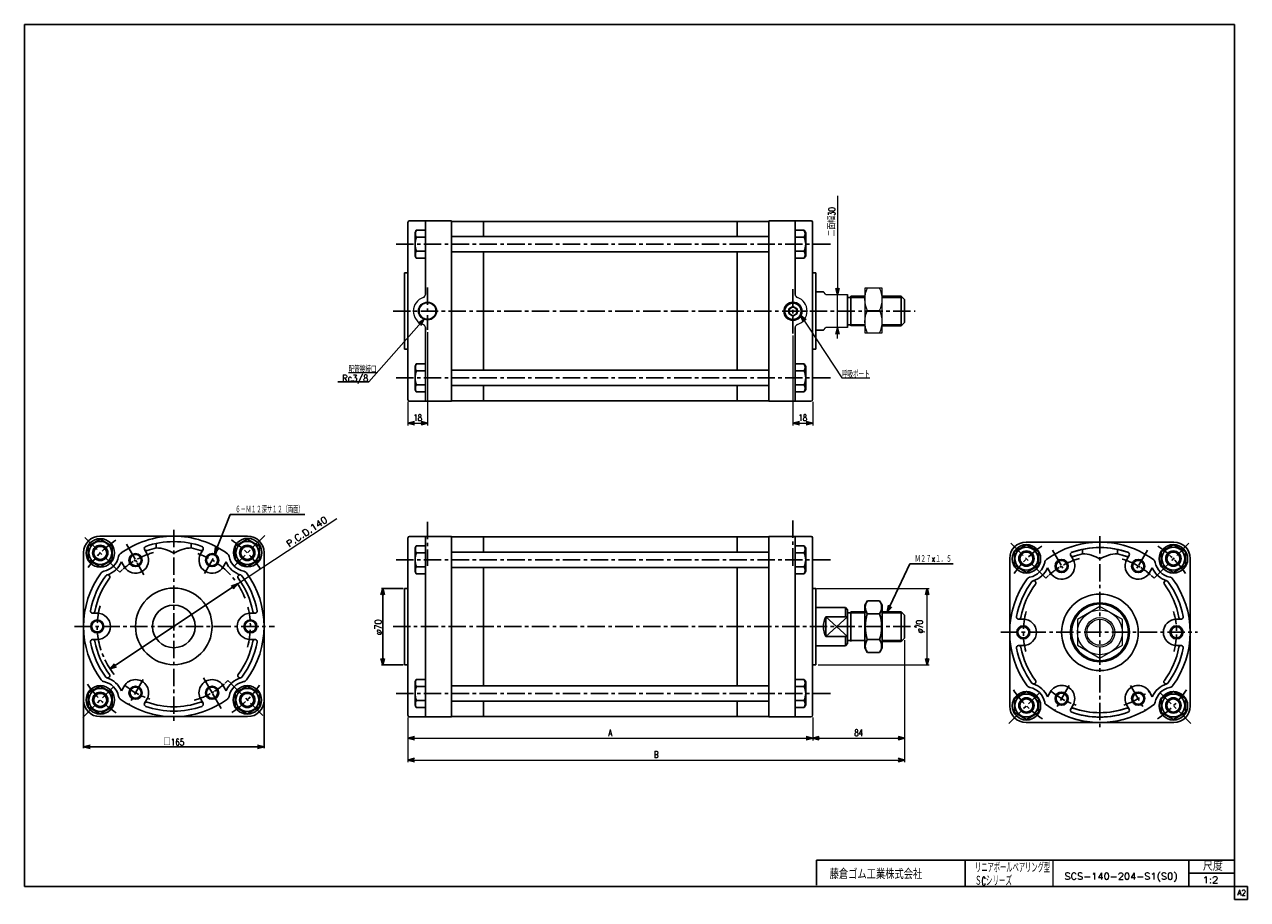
# Model space of a CAD drawing. Header units: millimetres. Extents: x -544 to 574, y -400 to 400.
import ezdxf
from ezdxf.enums import TextEntityAlignment as Align

# ---------------------------------------------------------------- set-up
doc = ezdxf.new("R2010")
doc.units = ezdxf.units.MM
doc.header["$LTSCALE"] = 0.5
doc.linetypes.add('CENTER', pattern=[50.8, 31.75, -6.35, 6.35, -6.35])
doc.layers.add('Layer0016', color=7, linetype='Continuous')
doc.layers.add('ZUWAKU', color=7, linetype='Continuous')
doc.styles.add('FdaStyle0', font='txt.shx', dxfattribs={"width": 0.75, "bigfont": 'bigfont'})
doc.dimstyles.new('DaDimRotatedStyle', dxfattribs={"dimtxt": 6, "dimasz": 6.000004, "dimexe": 2, "dimexo": 2, "dimgap": 2, "dimtad": 3, "dimdsep": 46, "dimtxsty": 'FdaStyle0', "dimblk1": 'OPEN30', "dimblk2": 'OPEN30', "dimsah": 1, "dimcen": 0.09, "dimclrd": 4, "dimclre": 4, "dimclrt": 4, "dimadec": 0, "dimazin": 2, "dimtfac": 1, "dimtdec": 4, "dimtmove": 0, "dimatfit": 0, "dimfxl": 1, "dimarcsym": 0})

# ---------------------------------------------------------------- blocks, each defined once
blk = doc.blocks.new('_OPEN30')
at = {"color": 0, "linetype": 'ByBlock', "lineweight": -2}
for p, q in [((-1, 0.267949), (0, 0)), ((0, 0), (-1, -0.267949)), ((0, 0), (-1, 0))]:
    blk.add_line(p, q, dxfattribs=at)
blk = doc.blocks.new('DC_GROUP_Φ140_1')
at = {"color": 4, "linetype": 'Continuous', "lineweight": 25}
for p, q in [((-340.3, -204.8), (-351.3, -211.1)), ((-351.3, -211.1), (-351.3, -223.8)), ((-329.3, -211.1), (-340.3, -204.8)), ((-329.3, -223.8), (-329.3, -211.1)), ((-351.3, -223.8), (-340.3, -230.2)), ((-340.3, -230.2), (-329.3, -223.8))]:
    blk.add_line(p, q, dxfattribs=at)
for radius in [10.5, 7, 5.95]:
    blk.add_circle((-340.3, -217.5), radius, dxfattribs=at)
blk = doc.blocks.new('DC_GROUP_Φ140_2')
at = {"color": 4, "linetype": 'Continuous', "lineweight": 25}
for p, q in [((-474.7, -204.8), (-485.7, -211.1)), ((-485.7, -211.1), (-485.7, -223.8)), ((-463.7, -211.1), (-474.7, -204.8)), ((-463.7, -223.8), (-463.7, -211.1)), ((-485.7, -223.8), (-474.7, -230.2)), ((-474.7, -230.2), (-463.7, -223.8))]:
    blk.add_line(p, q, dxfattribs=at)
for radius in [10.5, 7, 5.95]:
    blk.add_circle((-474.7, -217.5), radius, dxfattribs=at)
blk = doc.blocks.new('DC_GROUP_Φ140_3')
at = {"color": 4, "linetype": 'Continuous', "lineweight": 25}
for p, q in [((-474.7, -70.4), (-485.7, -76.8)), ((-485.7, -76.8), (-485.7, -89.5)), ((-463.7, -76.8), (-474.7, -70.4)), ((-463.7, -89.5), (-463.7, -76.8)), ((-485.7, -89.5), (-474.7, -95.8)), ((-474.7, -95.8), (-463.7, -89.5))]:
    blk.add_line(p, q, dxfattribs=at)
for radius in [10.5, 7, 5.95]:
    blk.add_circle((-474.7, -83.1), radius, dxfattribs=at)
blk = doc.blocks.new('DC_GROUP_Φ140_4')
at = {"color": 4, "linetype": 'Continuous', "lineweight": 25}
for p, q in [((-340.3, -70.4), (-351.3, -76.8)), ((-351.3, -76.8), (-351.3, -89.5)), ((-329.3, -76.8), (-340.3, -70.4)), ((-329.3, -89.5), (-329.3, -76.8)), ((-351.3, -89.5), (-340.3, -95.8)), ((-340.3, -95.8), (-329.3, -89.5))]:
    blk.add_line(p, q, dxfattribs=at)
for radius in [10.5, 7, 5.95]:
    blk.add_circle((-340.3, -83.1), radius, dxfattribs=at)
blk = doc.blocks.new('DC_GROUP_Φ140_5')
at = {"color": 4, "linetype": 'Continuous', "lineweight": 25}
for p, q in [((-185.8, -198.9), (-187, -201.1)), ((-187, -201.1), (-187, -222.1)), ((-177.5, -198.9), (-185.8, -198.9)), ((-177.5, -205.3), (-185.8, -205.3)), ((-185.8, -224.3), (-187, -222.1)), ((-177.5, -218), (-185.8, -218)), ((-177.5, -224.3), (-185.8, -224.3))]:
    blk.add_line(p, q, dxfattribs=at)
for centre, radius, start, end in [((-180.3, -202.1), 6.35, 150, 210), ((-170.5, -211.6), 16.5, 157.3631, 202.6369), ((-180.3, -221.2), 6.35, 150, 210)]:
    blk.add_arc(centre, radius, start, end, dxfattribs=at)
blk = doc.blocks.new('DC_GROUP_Φ140_6')
at = {"color": 4, "linetype": 'Continuous', "lineweight": 25}
for p, q in [((160.6, -198.9), (168.8, -198.9)), ((168.8, -198.9), (170.1, -201.1)), ((170.1, -201.1), (170.1, -222.1)), ((160.6, -205.3), (168.8, -205.3)), ((160.6, -218), (168.8, -218)), ((168.8, -224.3), (170.1, -222.1)), ((160.6, -224.3), (168.8, -224.3))]:
    blk.add_line(p, q, dxfattribs=at)
for centre, radius, start, end in [((163.3, -202.1), 6.35, 330, 30), ((153.6, -211.6), 16.5, 337.3631, 22.6369), ((163.3, -221.2), 6.35, 330, 30)]:
    blk.add_arc(centre, radius, start, end, dxfattribs=at)
blk = doc.blocks.new('DC_GROUP_Φ140_7')
at = {"color": 4, "linetype": 'Continuous', "lineweight": 25}
for p, q in [((226.5, -126.9), (224.1, -131)), ((224.1, -170), (224.1, -131)), ((224.1, -170), (224.1, -131)), ((226.5, -126.9), (237.6, -126.9)), ((237.6, -126.9), (240.1, -131)), ((240.1, -170), (240.1, -131)), ((226.5, -138.7), (237.6, -138.7)), ((226.5, -162.4), (237.6, -162.4)), ((226.5, -174.2), (224.1, -170)), ((226.5, -174.2), (237.6, -174.2)), ((237.6, -174.2), (240.1, -170))]:
    blk.add_line(p, q, dxfattribs=at)
for centre, radius, start, end in [((235.1, -132.8), 10.5, 145.6111, 214.3889), ((229, -132.8), 10.5, 325.6111, 34.3889), ((263.8, -150.5), 39.2, 162.4111, 197.5889), ((200.3, -150.5), 39.2, 342.4111, 17.5889), ((235.1, -168.3), 10.5, 145.6111, 214.3889), ((229, -168.3), 10.5, 325.6111, 34.3889)]:
    blk.add_arc(centre, radius, start, end, dxfattribs=at)
blk = doc.blocks.new('DC_GROUP_Φ140_8')
at = {"color": 4, "linetype": 'Continuous', "lineweight": 25}
for p, q in [((-185.8, -76.7), (-187, -78.9)), ((-177.5, -76.7), (-185.8, -76.7)), ((-187, -99.9), (-187, -78.9)), ((-177.5, -83.1), (-185.8, -83.1)), ((-185.8, -102.1), (-187, -99.9)), ((-177.5, -95.8), (-185.8, -95.8)), ((-177.5, -102.1), (-185.8, -102.1))]:
    blk.add_line(p, q, dxfattribs=at)
for centre, radius, start, end in [((-180.3, -79.9), 6.35, 150, 210), ((-170.5, -89.4), 16.5, 157.3631, 202.6369), ((-180.3, -99), 6.35, 150, 210)]:
    blk.add_arc(centre, radius, start, end, dxfattribs=at)
blk = doc.blocks.new('DC_GROUP_Φ140_9')
at = {"color": 4, "linetype": 'Continuous', "lineweight": 25}
for p, q in [((160.6, -76.7), (168.8, -76.7)), ((168.8, -76.7), (170.1, -78.9)), ((160.6, -83.1), (168.8, -83.1)), ((170.1, -99.9), (170.1, -78.9)), ((160.6, -95.8), (168.8, -95.8)), ((168.8, -102.1), (170.1, -99.9)), ((160.6, -102.1), (168.8, -102.1))]:
    blk.add_line(p, q, dxfattribs=at)
for centre, radius, start, end in [((163.3, -79.9), 6.35, 330, 30), ((153.6, -89.4), 16.5, 337.3631, 22.6369), ((163.3, -99), 6.35, 330, 30)]:
    blk.add_arc(centre, radius, start, end, dxfattribs=at)
blk = doc.blocks.new('*D10')
at = {"color": 4, "linetype": 'Continuous', "lineweight": 13}
for p, q in [((180, -115.5), (283.1, -115.5)), ((281.1, -185.5), (281.1, -115.5)), ((181.5, -185.5), (283.1, -185.5))]:
    blk.add_line(p, q, dxfattribs=at)
at = {"color": 4, "xscale": 6.000005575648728, "yscale": 5.999978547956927}
for p, rotation in [((281.1, -115.5), 90), ((281.1, -185.5), 270)]:
    blk.add_blockref('_OPEN30', p, dxfattribs=dict(at, rotation=rotation))
at = {"color": 4, "insert": (279.1, -150.5), "char_height": 6, "width": 25.5, "attachment_point": 8, "rotation": 90, "style": 'FdaStyle0'}
blk.add_mtext('\\T1.00;φ70', dxfattribs=at)
blk = doc.blocks.new('DC_GROUP_Φ140_10')
at = {"color": 4, "linetype": 'Continuous', "lineweight": 25}
for p, q in [((-185.8, 89.6), (-187, 87.4)), ((-177.5, 89.6), (-185.8, 89.6)), ((-187, 87.4), (-187, 66.4)), ((-177.5, 83.3), (-185.8, 83.3)), ((-177.5, 70.6), (-185.8, 70.6)), ((-185.8, 64.2), (-187, 66.4)), ((-177.5, 64.2), (-185.8, 64.2))]:
    blk.add_line(p, q, dxfattribs=at)
for centre, radius, start, end in [((-180.3, 86.4), 6.35, 150, 210), ((-170.5, 76.9), 16.5, 157.3631, 202.6369), ((-180.3, 67.4), 6.35, 150, 210)]:
    blk.add_arc(centre, radius, start, end, dxfattribs=at)
blk = doc.blocks.new('DC_GROUP_Φ140_11')
at = {"color": 4, "linetype": 'Continuous', "lineweight": 25}
for p, q in [((160.6, 89.6), (168.8, 89.6)), ((168.8, 89.6), (170.1, 87.4)), ((160.6, 83.3), (168.8, 83.3)), ((170.1, 87.4), (170.1, 66.4)), ((160.6, 70.6), (168.8, 70.6)), ((160.6, 64.2), (168.8, 64.2)), ((168.8, 64.2), (170.1, 66.4))]:
    blk.add_line(p, q, dxfattribs=at)
for centre, radius, start, end in [((163.3, 86.4), 6.35, 330, 30), ((153.6, 76.9), 16.5, 337.3631, 22.6369), ((163.3, 67.4), 6.35, 330, 30)]:
    blk.add_arc(centre, radius, start, end, dxfattribs=at)
blk = doc.blocks.new('DC_GROUP_Φ140_12')
at = {"color": 4, "linetype": 'Continuous', "lineweight": 25}
for p, q in [((-185.8, 211.8), (-187, 209.6)), ((-187, 188.6), (-187, 209.6)), ((-177.5, 211.8), (-185.8, 211.8)), ((-177.5, 205.5), (-185.8, 205.5)), ((-177.5, 192.8), (-185.8, 192.8)), ((-185.8, 186.4), (-187, 188.6)), ((-177.5, 186.4), (-185.8, 186.4))]:
    blk.add_line(p, q, dxfattribs=at)
for centre, radius, start, end in [((-170.5, 199.1), 16.5, 157.3631, 202.6369), ((-180.3, 208.6), 6.35, 150, 210), ((-180.3, 189.6), 6.35, 150, 210)]:
    blk.add_arc(centre, radius, start, end, dxfattribs=at)
blk = doc.blocks.new('DC_GROUP_Φ140_13')
at = {"color": 4, "linetype": 'Continuous', "lineweight": 25}
for p, q in [((160.6, 211.8), (168.8, 211.8)), ((160.6, 205.5), (168.8, 205.5)), ((168.8, 211.8), (170.1, 209.6)), ((170.1, 188.6), (170.1, 209.6)), ((160.6, 192.8), (168.8, 192.8)), ((160.6, 186.4), (168.8, 186.4)), ((168.8, 186.4), (170.1, 188.6))]:
    blk.add_line(p, q, dxfattribs=at)
for centre, radius, start, end in [((163.3, 208.6), 6.35, 330, 30), ((153.6, 199.1), 16.5, 337.3631, 22.6369), ((163.3, 189.6), 6.35, 330, 30)]:
    blk.add_arc(centre, radius, start, end, dxfattribs=at)
blk = doc.blocks.new('DC_GROUP_Φ140_14')
at = {"color": 4, "linetype": 'Continuous', "lineweight": 13}
for p, q in [((240.1, 159), (224.1, 159)), ((224.1, 159), (224.1, 118)), ((240.1, 118), (240.1, 159)), ((226.5, 138.5), (237.7, 138.5)), ((224.1, 118), (240.1, 118))]:
    blk.add_line(p, q, dxfattribs=at)
for centre, start, end in [((247, 148.8), 153.528, 206.472), ((217.1, 148.8), 333.528, 26.472), ((247, 128.3), 153.528, 206.472), ((217.1, 128.3), 333.528, 26.472)]:
    blk.add_arc(centre, 23, start, end, dxfattribs=at)
blk = doc.blocks.new('*D16')
at = {"color": 4, "linetype": 'Continuous', "lineweight": 13}
for p, q in [((-193.5, -233.5), (-193.5, -254.5)), ((176.5, -233.5), (176.5, -254.5)), ((-193.5, -252.5), (176.5, -252.5))]:
    blk.add_line(p, q, dxfattribs=at)
at = {"color": 4, "xscale": 6.000005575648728, "yscale": 5.999978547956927}
for p, rotation in [((-193.5, -252.5), 180), ((176.5, -252.5), 360)]:
    blk.add_blockref('_OPEN30', p, dxfattribs=dict(at, rotation=rotation))
at = {"color": 4, "insert": (-8.5, -250.5), "char_height": 6, "width": 13.5, "attachment_point": 8, "style": 'FdaStyle0'}
blk.add_mtext('\\T1.00;A', dxfattribs=at)
blk = doc.blocks.new('*D17')
at = {"color": 4, "linetype": 'Continuous', "lineweight": 13}
for p, q in [((260.5, -163), (260.5, -254.5)), ((176.5, -233.5), (176.5, -254.5)), ((176.5, -252.5), (260.5, -252.5))]:
    blk.add_line(p, q, dxfattribs=at)
at = {"color": 4, "xscale": 6.000005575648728, "yscale": 5.999978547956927}
for p, rotation in [((176.5, -252.5), 180), ((260.5, -252.5), 360)]:
    blk.add_blockref('_OPEN30', p, dxfattribs=dict(at, rotation=rotation))
at = {"color": 4, "insert": (218.5, -250.5), "char_height": 6, "width": 19.5, "attachment_point": 8, "style": 'FdaStyle0'}
blk.add_mtext('\\T1.00;84', dxfattribs=at)
blk = doc.blocks.new('*D18')
at = {"color": 4, "linetype": 'Continuous', "lineweight": 13}
for p, q in [((260.5, -163), (260.5, -274.5)), ((-193.5, -233.5), (-193.5, -274.5)), ((-193.5, -272.5), (260.5, -272.5))]:
    blk.add_line(p, q, dxfattribs=at)
at = {"color": 4, "xscale": 6.000005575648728, "yscale": 5.999978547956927}
for p, rotation in [((-193.5, -272.5), 180), ((260.5, -272.5), 360)]:
    blk.add_blockref('_OPEN30', p, dxfattribs=dict(at, rotation=rotation))
at = {"color": 4, "insert": (33.5, -270.5), "char_height": 6, "width": 13.5, "attachment_point": 8, "style": 'FdaStyle0'}
blk.add_mtext('\\T1.00;B', dxfattribs=at)
blk = doc.blocks.new('DA_IMAGEDIMGROUP_1')
at = {"color": 4, "linetype": 'Continuous', "lineweight": 13}
for p, q in [((199.2, 243.3), (199.2, 153)), ((199.2, 123), (199.2, 153)), ((199.2, 113), (199.2, 123))]:
    blk.add_line(p, q, dxfattribs=at)
at = {"color": 4, "xscale": 6.000005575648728, "yscale": 5.999978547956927}
for p, rotation in [((199.2, 153), 270), ((199.2, 123), 90)]:
    blk.add_blockref('_OPEN30', p, dxfattribs=dict(at, rotation=rotation))
at = {"color": 4, "insert": (197.2, 206.2), "char_height": 6, "width": 37.5, "attachment_point": 7, "rotation": 90, "style": 'FdaStyle0'}
blk.add_mtext('\\T1.00;二面幅30', dxfattribs=at)
blk = doc.blocks.new('DC_GROUP_Φ140_15')
at = {"color": 4, "linetype": 'Continuous', "lineweight": 13}
for p, q in [((439.1, -132), (418.6, -143.9)), ((459.6, -143.9), (439.1, -132)), ((418.6, -143.9), (418.6, -167.5)), ((459.6, -167.5), (459.6, -143.9)), ((418.6, -167.5), (439.1, -179.4)), ((439.1, -179.4), (459.6, -167.5))]:
    blk.add_line(p, q, dxfattribs=at)
for radius in [20.5, 13.5, 11.9]:
    blk.add_circle((439.1, -155.7), radius, dxfattribs=at)
blk = doc.blocks.new('DC_GROUP_Φ140_16')
at = {"color": 4, "linetype": 'Continuous', "lineweight": 25}
for p, q in [((371.9, -75.6), (360.9, -81.9)), ((382.9, -81.9), (371.9, -75.6)), ((360.9, -81.9), (360.9, -94.6)), ((382.9, -94.6), (382.9, -81.9)), ((360.9, -94.6), (371.9, -101)), ((371.9, -101), (382.9, -94.6))]:
    blk.add_line(p, q, dxfattribs=at)
for radius in [10.5, 7, 5.95]:
    blk.add_circle((371.9, -88.3), radius, dxfattribs=at)
blk = doc.blocks.new('DC_GROUP_Φ140_17')
at = {"color": 4, "linetype": 'Continuous', "lineweight": 25}
for p, q in [((371.9, -209.9), (360.9, -216.3)), ((382.9, -216.3), (371.9, -209.9)), ((360.9, -216.3), (360.9, -229)), ((382.9, -229), (382.9, -216.3)), ((360.9, -229), (371.9, -235.3)), ((371.9, -235.3), (382.9, -229))]:
    blk.add_line(p, q, dxfattribs=at)
for radius in [10.5, 7, 5.95]:
    blk.add_circle((371.9, -222.6), radius, dxfattribs=at)
blk = doc.blocks.new('DC_GROUP_Φ140_18')
at = {"color": 4, "linetype": 'Continuous', "lineweight": 25}
for p, q in [((506.2, -209.9), (495.2, -216.3)), ((517.2, -216.3), (506.2, -209.9)), ((495.2, -216.3), (495.2, -229)), ((517.2, -229), (517.2, -216.3)), ((495.2, -229), (506.2, -235.3)), ((506.2, -235.3), (517.2, -229))]:
    blk.add_line(p, q, dxfattribs=at)
for radius in [10.5, 7, 5.95]:
    blk.add_circle((506.2, -222.6), radius, dxfattribs=at)
blk = doc.blocks.new('DC_GROUP_Φ140_19')
at = {"color": 4, "linetype": 'Continuous', "lineweight": 25}
for p, q in [((506.2, -75.6), (495.2, -81.9)), ((517.2, -81.9), (506.2, -75.6)), ((495.2, -81.9), (495.2, -94.6)), ((517.2, -94.6), (517.2, -81.9)), ((495.2, -94.6), (506.2, -101)), ((506.2, -101), (517.2, -94.6))]:
    blk.add_line(p, q, dxfattribs=at)
for radius in [10.5, 7, 5.95]:
    blk.add_circle((506.2, -88.3), radius, dxfattribs=at)
blk = doc.blocks.new('*D25')
at = {"color": 4, "linetype": 'Continuous', "lineweight": 13}
for p, q in [((158.5, 115.5), (158.5, 33.5)), ((176.5, 55), (176.5, 33.5)), ((158.5, 35.5), (176.5, 35.5))]:
    blk.add_line(p, q, dxfattribs=at)
at = {"color": 4, "xscale": 6.000005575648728, "yscale": 5.999978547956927}
for p, rotation in [((158.5, 35.5), 180), ((176.5, 35.5), 360)]:
    blk.add_blockref('_OPEN30', p, dxfattribs=dict(at, rotation=rotation))
at = {"color": 4, "insert": (167.5, 37.5), "char_height": 6, "width": 19.5, "attachment_point": 8, "style": 'FdaStyle0'}
blk.add_mtext('\\T1.00;18', dxfattribs=at)
blk = doc.blocks.new('*D26')
at = {"color": 4, "linetype": 'Continuous', "lineweight": 13}
for p, q in [((-175.5, 118.8), (-175.5, 33.5)), ((-193.5, 55), (-193.5, 33.5)), ((-193.5, 35.5), (-175.5, 35.5))]:
    blk.add_line(p, q, dxfattribs=at)
at = {"color": 4, "xscale": 6.000005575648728, "yscale": 5.999978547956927}
for p, rotation in [((-193.5, 35.5), 180), ((-175.5, 35.5), 360)]:
    blk.add_blockref('_OPEN30', p, dxfattribs=dict(at, rotation=rotation))
at = {"color": 4, "insert": (-184.5, 37.5), "char_height": 6, "width": 19.5, "attachment_point": 8, "style": 'FdaStyle0'}
blk.add_mtext('\\T1.00;18', dxfattribs=at)
blk = doc.blocks.new('DC_GROUP_Φ140_20')
at = {"color": 4, "linetype": 'Continuous', "lineweight": 13}
for p, q in [((165.8, 134), (203.1, 77)), ((203.1, 77), (228.7, 77))]:
    blk.add_line(p, q, dxfattribs=at)
at = {"color": 4, "xscale": 6.000005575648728, "yscale": 5.999978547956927, "rotation": 123.1712969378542}
blk.add_blockref('_OPEN30', (165.8, 134), dxfattribs=at)
at = {"color": 4, "style": 'FdaStyle0', "width": 0.680851}
blk.add_text('呼吸ポート', height=6, dxfattribs=at).set_placement((203.1, 77), (228.7, 77), align=Align.FIT)
blk = doc.blocks.new('DC_GROUP_Φ140_21')
at = {"color": 4, "linetype": 'Continuous', "lineweight": 13}
for p, q in [((-178.8, 130.4), (-229.1, 73.4)), ((-222.1, 81.4), (-247.7, 81.4))]:
    blk.add_line(p, q, dxfattribs=at)
at = {"color": 4, "xscale": 6.000005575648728, "yscale": 5.999978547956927, "rotation": 48.52241513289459}
blk.add_blockref('_OPEN30', (-178.8, 130.4), dxfattribs=at)
at = {"color": 4, "style": 'FdaStyle0', "width": 0.680851}
blk.add_text('配管接続口', height=6, dxfattribs=at).set_placement((-247.7, 81.4), (-222.1, 81.4), align=Align.FIT)

msp = doc.modelspace()

# ---------------------------------------------------------------- linework, layer by layer
at = {"color": 4, "linetype": 'Continuous', "lineweight": 25}
for p, q in [((-193.543, 219.014), (-193.543, 173.014)), ((-193.543, 219.014), (-193.543, 138.014)), ((-193.543, 215.514), (-193.043, 215.514)), ((-192.043, 220.514), (-153.543, 220.514)), ((-192.043, 220.514), (-153.543, 220.514)), ((-177.543, 153.213), (-177.543, 220.514)), ((-153.543, 138.014), (-153.543, 220.514)), ((-153.543, 220.014), (-124.543, 220.014)), ((-124.543, 206.114), (-124.543, 220.014)), ((-124.543, 220.014), (107.457, 220.014)), ((107.457, 220.014), (107.457, 206.114)), ((136.457, 220.014), (107.457, 220.014)), ((175.257, 220.514), (136.457, 220.514)), ((174.957, 220.514), (136.457, 220.514)), ((136.457, 220.514), (136.457, 138.014)), ((160.457, 153.213), (160.457, 220.514)), ((176.457, 219.314), (176.457, 173.014)), ((176.457, 219.014), (176.457, 138.014)), ((-153.543, 206.114), (136.457, 206.114)), ((-153.543, 192.114), (136.457, 192.114)), ((-124.543, 138.014), (-124.543, 192.114)), ((107.457, 192.114), (107.457, 138.014)), ((-196.543, 173.014), (-196.543, 138.014)), ((-196.543, 173.014), (-193.543, 173.014)), ((-196.543, 173.014), (-196.543, 138.014)), ((-196.543, 173.014), (-193.543, 173.014)), ((179.457, 173.014), (176.457, 173.014)), ((179.457, 173.014), (179.457, 138.014)), ((179.457, 155.514), (186.317, 155.514)), ((208.457, 153.014), (208.457, 123.014)), ((208.457, 150.514), (211.457, 150.514)), ((211.457, 151.514), (224.057, 151.514)), ((211.457, 151.514), (211.457, 124.514)), ((211.457, 150.514), (224.057, 150.514)), ((240.057, 151.514), (257.457, 151.514)), ((240.057, 150.514), (258.457, 150.514)), ((260.457, 148.514), (257.457, 151.514)), ((257.457, 151.514), (257.457, 124.514)), ((260.457, 148.514), (260.457, 127.514)), ((-196.543, 103.014), (-196.543, 138.014)), ((-193.543, 57.014), (-193.543, 138.014)), ((-153.543, 138.014), (-153.543, 55.514)), ((-124.543, 138.014), (-124.543, 83.914)), ((107.457, 83.914), (107.457, 138.014)), ((136.457, 55.514), (136.457, 138.014)), ((176.457, 57.014), (176.457, 138.014)), ((179.457, 103.014), (179.457, 138.014)), ((208.457, 125.514), (211.457, 125.514)), ((211.457, 125.514), (224.057, 125.514)), ((240.057, 125.514), (258.457, 125.514)), ((240.057, 124.514), (257.457, 124.514)), ((260.457, 127.514), (257.457, 124.514)), ((-177.543, 122.815), (-177.543, 55.514)), ((160.457, 122.815), (160.457, 55.514)), ((179.457, 120.514), (186.317, 120.514)), ((-196.543, 103.014), (-193.543, 103.014)), ((179.457, 103.014), (176.457, 103.014)), ((-153.543, 83.914), (136.457, 83.914)), ((-257.453, 73.425), (-229.087, 73.425)), ((-153.543, 69.914), (136.457, 69.914)), ((-124.543, 69.914), (-124.543, 56.014)), ((107.457, 56.014), (107.457, 69.914)), ((-153.543, 56.014), (-124.543, 56.014)), ((-124.543, 56.014), (107.457, 56.014)), ((136.457, 56.014), (107.457, 56.014)), ((-192.043, 55.514), (-153.543, 55.514)), ((174.957, 55.514), (136.457, 55.514)), ((-370.158, -84.142), (-356.049, -47.844)), ((-356.049, -47.844), (-287.649, -47.844)), ((-474.975, -67.798), (-407.475, -67.798)), ((-423.475, -74.468), (-423.475, -78.522)), ((-339.975, -67.798), (-407.475, -67.798)), ((-391.475, -74.468), (-391.475, -78.561)), ((-193.543, -69.534), (-193.543, -115.534)), ((-193.543, -69.534), (-193.543, -150.534)), ((-193.543, -73.034), (-193.043, -73.034)), ((-192.043, -68.034), (-153.543, -68.034)), ((-192.043, -68.034), (-153.543, -68.034)), ((-177.543, -150.534), (-177.543, -68.034)), ((-153.543, -150.534), (-153.543, -68.034)), ((-153.543, -68.534), (-124.543, -68.534)), ((-124.543, -82.434), (-124.543, -68.534)), ((-124.543, -68.534), (107.457, -68.534)), ((107.457, -68.534), (107.457, -82.434)), ((136.457, -68.534), (107.457, -68.534)), ((175.257, -68.034), (136.457, -68.034)), ((174.957, -68.034), (136.457, -68.034)), ((136.457, -68.034), (136.457, -150.534)), ((160.457, -150.534), (160.457, -68.034)), ((176.457, -69.234), (176.457, -115.534)), ((176.457, -69.534), (176.457, -150.534)), ((371.571, -73.208), (467.427, -73.208)), ((506.571, -73.208), (410.716, -73.208)), ((-489.975, -82.798), (-489.975, -217.798)), ((-434.178, -80.047), (-432.083, -83.676)), ((-383.382, -84.567), (-380.772, -80.047)), ((-324.975, -217.798), (-324.975, -82.798)), ((-153.543, -82.434), (136.457, -82.434)), ((356.571, -88.208), (356.571, -223.208)), ((412.368, -85.457), (414.464, -89.086)), ((423.071, -79.878), (423.071, -83.932)), ((423.071, -79.878), (423.071, -83.932)), ((455.071, -79.878), (455.071, -83.932)), ((455.071, -79.878), (455.071, -83.932)), ((465.774, -85.457), (463.679, -89.086)), ((521.571, -88.208), (521.571, -223.208)), ((-459.446, -98.328), (-456.973, -100.801)), ((-455.345, -91.386), (-452.285, -96.686)), ((-442.475, -89.676), (-441.35, -91.625)), ((-362.601, -96.574), (-359.606, -91.386)), ((-153.543, -96.434), (136.457, -96.434)), ((-124.543, -150.534), (-124.543, -96.434)), ((107.457, -96.434), (107.457, -150.534)), ((244.593, -137.034), (265.209, -92.994)), ((265.209, -92.994), (304.809, -92.994)), ((391.202, -96.796), (394.262, -102.096)), ((404.071, -95.086), (405.196, -97.035)), ((474.071, -95.086), (472.946, -97.035)), ((486.941, -96.796), (483.881, -102.096)), ((-465.684, -189.179), (-349.267, -111.417)), ((387.101, -103.738), (389.574, -106.211)), ((491.042, -103.738), (488.569, -106.211)), ((-197.743, -115.534), (-217.743, -115.534)), ((-216.543, -115.534), (-216.543, -185.534)), ((-196.543, -115.534), (-196.543, -150.534)), ((-196.543, -115.534), (-193.543, -115.534)), ((-196.543, -115.534), (-196.543, -150.534)), ((-196.543, -115.534), (-193.543, -115.534)), ((179.457, -115.534), (176.457, -115.534)), ((179.457, -115.534), (179.457, -150.534)), ((179.457, -133.034), (206.457, -133.034)), ((208.457, -135.034), (206.457, -133.034)), ((206.457, -133.034), (206.457, -141.534)), ((-481.666, -138.298), (-476.697, -138.298)), ((-333.285, -138.298), (-337.544, -138.298)), ((188.457, -141.534), (188.457, -159.534)), ((188.457, -141.534), (208.457, -141.534)), ((188.457, -141.534), (208.457, -159.534)), ((208.457, -141.534), (188.457, -159.534)), ((208.457, -135.034), (208.457, -166.034)), ((208.457, -138.034), (211.457, -138.034)), ((211.457, -137.034), (224.057, -137.034)), ((211.457, -137.034), (211.457, -164.034)), ((211.457, -138.034), (224.057, -138.034)), ((240.057, -137.034), (257.457, -137.034)), ((240.057, -138.034), (258.457, -138.034)), ((260.457, -140.034), (257.457, -137.034)), ((257.457, -137.034), (257.457, -164.034)), ((260.457, -140.034), (260.457, -161.034)), ((364.881, -143.708), (369.85, -143.708)), ((513.262, -143.708), (508.293, -143.708)), ((-196.543, -185.534), (-196.543, -150.534)), ((-193.543, -231.534), (-193.543, -150.534)), ((-177.543, -150.534), (-177.543, -233.034)), ((-153.543, -150.534), (-153.543, -233.034)), ((-124.543, -150.534), (-124.543, -204.634)), ((107.457, -204.634), (107.457, -150.534)), ((136.457, -233.034), (136.457, -150.534)), ((160.457, -150.534), (160.457, -233.034)), ((176.457, -231.534), (176.457, -150.534)), ((179.457, -185.534), (179.457, -150.534)), ((-481.666, -162.298), (-477.407, -162.298)), ((-333.285, -162.298), (-338.253, -162.298)), ((208.457, -159.534), (188.457, -159.534)), ((206.457, -159.534), (206.457, -168.034)), ((208.457, -166.034), (206.457, -168.034)), ((208.457, -163.034), (211.457, -163.034)), ((211.457, -163.034), (224.057, -163.034)), ((240.057, -163.034), (258.457, -163.034)), ((240.057, -164.034), (257.457, -164.034)), ((260.457, -161.034), (257.457, -164.034)), ((179.457, -168.034), (206.457, -168.034)), ((364.881, -167.708), (369.14, -167.708)), ((513.262, -167.708), (509.003, -167.708)), ((-197.743, -185.534), (-217.743, -185.534)), ((-196.543, -185.534), (-193.543, -185.534)), ((179.457, -185.534), (176.457, -185.534)), ((-355.505, -202.269), (-357.978, -199.796)), ((-452.35, -204.023), (-455.345, -209.21)), ((-372.475, -210.92), (-373.6, -208.971)), ((-359.606, -209.21), (-362.666, -203.91)), ((-153.543, -204.634), (136.457, -204.634)), ((394.197, -209.433), (391.202, -214.62)), ((483.945, -209.433), (486.941, -214.62)), ((-489.975, -218.998), (-489.975, -261.552)), ((-431.569, -216.029), (-434.178, -220.549)), ((-380.772, -220.549), (-382.867, -216.92)), ((-324.975, -218.998), (-324.975, -261.552)), ((-153.543, -218.634), (136.457, -218.634)), ((-124.543, -218.634), (-124.543, -232.534)), ((107.457, -232.534), (107.457, -218.634)), ((414.978, -221.439), (412.368, -225.959)), ((463.165, -221.439), (465.774, -225.959)), ((-474.975, -232.798), (-407.475, -232.798)), ((-339.975, -232.798), (-407.475, -232.798)), ((-192.043, -233.034), (-153.543, -233.034)), ((-153.543, -232.534), (-124.543, -232.534)), ((-124.543, -232.534), (107.457, -232.534)), ((136.457, -232.534), (107.457, -232.534)), ((174.957, -233.034), (136.457, -233.034)), ((371.571, -238.208), (468.479, -238.208)), ((506.571, -238.208), (409.663, -238.208)), ((-489.975, -260.352), (-324.975, -260.352))]:
    msp.add_line(p, q, dxfattribs=at)
at = {"color": 4, "linetype": 'CENTER', "lineweight": 25}
for p, q in [((-204.221, 199.114), (193.927, 199.114)), ((-175.543, 159.523), (-175.543, 120.763)), ((158.457, 158.105), (158.457, 117.454)), ((-207.119, 138.014), (270.166, 138.014)), ((-204.221, 76.914), (193.927, 76.914)), ((-175.543, -54.697), (-175.543, -95.071)), ((158.457, -53.509), (158.457, -95.071)), ((-407.475, -61.982), (-407.475, -238.856)), ((-324.245, -67.068), (-351.996, -94.819)), ((-488.893, -68.881), (-460.031, -97.742)), ((-450.847, -75.177), (-442.475, -89.676)), ((357.654, -74.291), (386.515, -103.152)), ((439.071, -67.863), (439.071, -244.737)), ((520.489, -74.291), (491.627, -103.152)), ((-379.49, -101.826), (-366.52, -79.362)), ((-204.221, -89.434), (193.927, -89.434)), ((395.7, -80.587), (404.071, -95.086)), ((482.442, -80.587), (474.071, -95.086)), ((-440.988, -92.253), (-434.739, -103.077)), ((-498.166, -150.298), (-315.442, -150.298)), ((-207.119, -150.534), (270.166, -150.534)), ((348.381, -155.708), (528.144, -155.708)), ((-435.461, -198.771), (-448.431, -221.235)), ((-372.475, -210.92), (-381.528, -195.24)), ((-490.705, -233.528), (-462.955, -205.778)), ((-364.104, -225.419), (-372.475, -210.92)), ((-326.058, -231.716), (-354.919, -202.854)), ((-204.221, -211.634), (193.927, -211.634)), ((355.841, -238.938), (383.592, -211.188)), ((411.086, -204.181), (398.116, -226.645)), ((467.057, -204.181), (480.027, -226.645)), ((522.301, -238.938), (494.551, -211.188))]:
    msp.add_line(p, q, dxfattribs=at)
at = {"color": 4, "linetype": 'Continuous', "lineweight": 13}
for p, q in [((188.457, 153.014), (186.317, 155.514)), ((188.457, 153.014), (208.457, 153.014)), ((224.057, 151.514), (224.057, 125.514)), ((186.317, 120.514), (188.457, 123.014)), ((208.457, 123.014), (188.457, 123.014)), ((224.057, 124.514), (211.457, 124.514)), ((-349.267, -111.417), (-258.429, -51.577))]:
    msp.add_line(p, q, dxfattribs=at)
for radius in [8.296, 7.496]:
    msp.add_circle((-175.543, 138.014), radius, dxfattribs=at)
at = {"color": 4, "linetype": 'Continuous', "lineweight": 25}
for centre, radius in [((158.457, 137.78), 8.3), ((158.457, 137.78), 7.5), ((-474.651, -83.123), 13), ((-339.975, -82.798), 13), ((371.896, -88.533), 13), ((506.246, -88.533), 13), ((-442.475, -89.676), 6), ((-442.475, -89.676), 5.1), ((-372.475, -89.676), 6), ((-372.475, -89.676), 5.1), ((404.071, -95.086), 6), ((474.071, -95.086), 6), ((404.071, -95.086), 5.1), ((474.071, -95.086), 5.1), ((439.071, -155.708), 35), ((439.071, -155.708), 27), ((439.071, -155.708), 26), ((-477.475, -150.298), 6), ((-477.475, -150.298), 5.1), ((-337.475, -150.298), 6), ((-337.475, -150.298), 5.1), ((369.071, -155.708), 6), ((369.071, -155.708), 5.1), ((509.071, -155.708), 6), ((509.071, -155.708), 5.1), ((-474.651, -217.473), 13), ((-442.475, -210.92), 6), ((-442.475, -210.92), 5.1), ((-372.475, -210.92), 6), ((-372.475, -210.92), 5.1), ((-340.3, -217.473), 13), ((371.896, -222.883), 13), ((404.071, -216.33), 6), ((404.071, -216.33), 5.1), ((474.071, -216.33), 6), ((474.071, -216.33), 5.1), ((506.246, -222.883), 13)]:
    msp.add_circle(centre, radius, dxfattribs=at)
for centre, radius, start, end in [((-192.043, 219.014), 1.5, 90, 180), ((-192.043, 219.014), 1.5, 90, 180), ((174.957, 219.014), 1.5, 0, 90), ((175.257, 219.314), 1.2, 0, 90), ((-192.043, 57.014), 1.5, 180, 270), ((174.957, 57.014), 1.5, 270, 0), ((-474.975, -82.798), 15, 90, 180), ((-407.475, -150.298), 82.5, 90, 126.373031), ((-432.446, -79.047), 2, 109.31377, 289.31377), ((-407.475, -150.298), 77.5, 90, 109.31377), ((-407.475, -150.298), 82.5, 53.626969, 90), ((-407.475, -150.298), 77.5, 70.68623, 90), ((-382.504, -79.047), 2, 250.68623, 70.68623), ((-339.975, -82.798), 15, 360, 90), ((-192.043, -69.534), 1.5, 90, 180), ((-192.043, -69.534), 1.5, 90, 180), ((174.957, -69.534), 1.5, 0, 90), ((175.257, -69.234), 1.2, 0, 90), ((371.571, -88.208), 15, 90, 180), ((439.071, -155.708), 82.5, 71.584077, 126.373031), ((439.071, -155.708), 77.5, 70.68623, 109.721429), ((439.071, -155.708), 82.5, 53.626969, 108.415923), ((439.071, -155.708), 77.5, 70.278571, 109.31377), ((506.571, -88.208), 15, 0, 90), ((-474.651, -83.123), 17, 280.894603, 349.105397), ((-454.029, -87.092), 4, 126.373031, 169.105397), ((-442.475, -89.676), 12, 210, 30), ((-407.475, -150.298), 73.5, 102.566682, 109.31377), ((-423.987, -108.518), 30, 56.746755, 89.023469), ((-390.964, -108.518), 30, 90.976531, 123.253245), ((-407.475, -150.298), 73.5, 70.68623, 77.433355), ((-372.475, -89.676), 12, 150, 330), ((-360.922, -87.092), 4, 10.894603, 53.626969), ((-340.3, -83.123), 17, 190.894603, 259.105397), ((392.518, -92.502), 4, 126.373031, 169.105397), ((404.071, -95.086), 12, 210, 30), ((414.1, -84.457), 2, 109.31377, 289.31377), ((439.071, -155.708), 73.5, 102.445812, 109.92754), ((439.071, -155.708), 73.5, 102.566682, 109.31377), ((422.56, -113.928), 30, 56.746755, 89.023469), ((422.56, -113.928), 30, 56.746755, 89.023469), ((455.583, -113.928), 30, 90.976531, 123.253245), ((455.583, -113.928), 30, 90.976531, 123.253245), ((439.071, -155.708), 73.5, 70.07246, 77.554188), ((439.071, -155.708), 73.5, 70.68623, 77.433318), ((474.071, -95.086), 12, 150, 330), ((464.042, -84.457), 2, 250.68623, 70.68623), ((485.625, -92.502), 4, 10.894603, 53.626969), ((-470.682, -103.745), 4, 100.894603, 143.626969), ((-474.651, -83.123), 21, 286.868161, 336.828333), ((-407.475, -150.298), 70, 132.105101, 135), ((-407.475, -150.298), 70, 120, 121.587123), ((-340.3, -83.123), 21, 203.171667, 253.131839), ((-344.269, -103.745), 4, 36.373031, 79.105397), ((371.896, -88.533), 17, 280.894603, 349.105397), ((371.896, -88.533), 21, 286.868161, 336.828333), ((439.071, -155.708), 70, 120, 121.587123), ((439.071, -155.708), 70, 58.412877, 60), ((506.246, -88.533), 21, 203.171667, 253.131839), ((506.246, -88.533), 17, 190.894603, 259.105397), ((-407.475, -150.298), 82.5, 143.626969, 216.373031), ((-407.475, -150.298), 77.5, 143.258323, 169.31377), ((-407.475, -150.298), 73.5, 143.258323, 169.31377), ((-467.977, -105.133), 2, 323.258323, 143.258323), ((-346.974, -105.133), 2, 36.741677, 216.741677), ((-407.475, -150.298), 73.5, 10.68623, 36.741677), ((-407.475, -150.298), 77.5, 10.68623, 36.741677), ((-407.475, -150.298), 82.5, 323.626969, 36.373031), ((439.071, -155.708), 82.5, 143.626969, 216.373031), ((439.071, -155.708), 77.5, 143.258323, 169.31377), ((439.071, -155.708), 73.5, 143.258323, 169.31377), ((375.865, -109.155), 4, 100.894603, 143.626969), ((378.57, -110.544), 2, 323.258323, 143.258323), ((439.071, -155.708), 70, 132.105101, 135), ((439.071, -155.708), 70, 45, 47.894899), ((499.573, -110.544), 2, 36.741677, 216.741677), ((439.071, -155.708), 73.5, 10.68623, 36.741677), ((439.071, -155.708), 77.5, 10.68623, 36.741677), ((502.277, -109.155), 4, 36.373031, 79.105397), ((439.071, -155.708), 82.5, 323.626969, 36.373031), ((-407.475, -150.298), 35, 90, 270), ((-407.475, -150.298), 35, 270, 90), ((-407.475, -150.298), 19.5, 90, 270), ((-407.475, -150.298), 19.5, 270, 90), ((-481.666, -136.298), 2, 169.31377, 349.31377), ((-477.475, -150.298), 12, 270, 90), ((-337.475, -150.298), 12, 90, 270), ((-333.285, -136.298), 2, 190.68623, 10.68623), ((206.317, -150.534), 20, 153.256316, 206.743684), ((364.881, -141.708), 2, 169.31377, 349.31377), ((369.071, -155.708), 12, 270, 90), ((509.071, -155.708), 12, 90, 270), ((513.262, -141.708), 2, 190.68623, 10.68623), ((-481.666, -164.298), 2, 10.68623, 190.68623), ((-407.475, -150.298), 77.5, 190.68623, 216.741677), ((-407.475, -150.298), 73.5, 190.68623, 216.741677), ((-407.475, -150.298), 73.5, 323.258323, 349.31377), ((-407.475, -150.298), 77.5, 323.258323, 349.31377), ((-333.285, -164.298), 2, 349.31377, 169.31377), ((364.881, -169.708), 2, 10.68623, 190.68623), ((439.071, -155.708), 77.5, 190.68623, 216.741677), ((439.071, -155.708), 73.5, 190.68623, 216.741677), ((439.071, -155.708), 73.5, 323.258323, 349.31377), ((439.071, -155.708), 77.5, 323.258323, 349.31377), ((513.262, -169.708), 2, 349.31377, 169.31377), ((-470.682, -196.852), 4, 216.373031, 259.105397), ((-474.651, -217.473), 17, 10.894603, 79.105397), ((-467.977, -195.463), 2, 216.741677, 36.741677), ((-474.651, -217.473), 21, 23.171667, 73.131839), ((-442.475, -210.92), 12, 330, 150), ((-372.475, -210.92), 12, 30, 210), ((-407.475, -150.298), 70, 312.105101, 315), ((-340.3, -217.473), 21, 106.868161, 156.828333), ((-340.3, -217.473), 17, 100.894603, 169.105397), ((-346.974, -195.463), 2, 143.258323, 323.258323), ((-344.269, -196.852), 4, 280.894603, 323.626969), ((378.57, -200.873), 2, 216.741677, 36.741677), ((499.573, -200.873), 2, 143.258323, 323.258323), ((-407.475, -150.298), 70, 300, 301.587123), ((375.865, -202.262), 4, 216.373031, 259.105397), ((371.896, -222.883), 17, 10.894603, 79.105397), ((371.896, -222.883), 21, 23.171667, 73.131839), ((404.071, -216.33), 12, 330, 150), ((474.071, -216.33), 12, 30, 210), ((506.246, -222.883), 21, 106.868161, 156.828333), ((506.246, -222.883), 17, 100.894603, 169.105397), ((502.277, -202.262), 4, 280.894603, 323.626969), ((-474.975, -217.798), 15, 180, 270), ((-454.029, -213.504), 4, 190.894603, 233.626969), ((-407.475, -150.298), 82.5, 233.626969, 270), ((-432.446, -221.549), 2, 70.68623, 250.68623), ((-407.475, -150.298), 77.5, 250.68623, 270), ((-407.475, -150.298), 73.5, 250.68623, 270), ((-407.475, -150.298), 82.5, 270, 306.373031), ((-407.475, -150.298), 73.5, 269.999869, 289.31377), ((-407.475, -150.298), 77.5, 270, 289.31377), ((-382.504, -221.549), 2, 289.31377, 109.31377), ((-360.922, -213.504), 4, 306.373031, 349.105397), ((-339.975, -217.798), 15, 270, 360), ((371.571, -223.208), 15, 180, 270), ((392.518, -218.914), 4, 190.894603, 233.626969), ((439.071, -155.708), 82.5, 233.626969, 290.002426), ((439.071, -155.708), 82.5, 249.997574, 306.373031), ((485.625, -218.914), 4, 306.373031, 349.105397), ((506.571, -223.208), 15, 270, 0), ((-192.043, -231.534), 1.5, 180, 270), ((174.957, -231.534), 1.5, 270, 0), ((414.1, -226.959), 2, 70.68623, 250.68623), ((439.071, -155.708), 77.5, 249.997574, 289.31377), ((439.071, -155.708), 77.5, 250.68623, 290.002426), ((439.071, -155.708), 73.5, 250.426122, 289.31377), ((439.071, -155.708), 73.5, 250.68623, 289.573878), ((464.042, -226.959), 2, 289.31377, 109.31377)]:
    msp.add_arc(centre, radius, start, end, dxfattribs=at)
at = {"color": 4, "linetype": 'Continuous', "lineweight": 13}
for centre, radius, start, end in [((-175.543, 138.014), 13, 108.209957, 251.790043), ((-180.543, 153.213), 3, 288.209957, 0), ((163.457, 153.213), 3, 180, 251.790043), ((158.457, 138.014), 13, 288.209957, 71.790043), ((-180.543, 122.815), 3, 0, 71.790043), ((163.457, 122.815), 3, 108.209957, 180)]:
    msp.add_arc(centre, radius, start, end, dxfattribs=at)
at = {"color": 4, "linetype": 'CENTER', "lineweight": 25}
for centre, radius, start, end in [((-407.475, -150.298), 95, 123.917662, 145.530095), ((-407.475, -150.298), 95, 33.701192, 56.354695), ((439.071, -155.708), 95, 123.917662, 145.530095), ((439.071, -155.708), 95, 34.469905, 56.082338), ((-407.475, -150.298), 70, 105.416689, 120), ((-407.475, -150.298), 70, 21.509948, 71.836035), ((439.071, -155.708), 70, 105.416689, 120), ((439.071, -155.708), 70, 60, 74.583311), ((-407.475, -150.298), 70, 122.153789, 131.409667), ((439.071, -155.708), 70, 122.153789, 131.409667), ((439.071, -155.708), 70, 48.590333, 57.846211), ((-407.475, -150.298), 70, 164.345655, 220.861233), ((-407.475, -150.298), 70, 344.345655, 14.578558), ((439.071, -155.708), 70, 164.345655, 194.578558), ((439.071, -155.708), 70, 345.421442, 15.654345), ((-407.475, -150.298), 95, 213.701192, 236.354695), ((-407.475, -150.298), 70, 229.797324, 251.836035), ((-407.475, -150.298), 70, 285.416689, 300), ((-407.475, -150.298), 70, 302.153789, 311.409667), ((-407.475, -150.298), 95, 303.917662, 325.530095), ((439.071, -155.708), 95, 213.701192, 236.354695), ((439.071, -155.708), 70, 229.797324, 251.836035), ((439.071, -155.708), 70, 288.163965, 310.202676), ((439.071, -155.708), 95, 303.645305, 326.298808)]:
    msp.add_arc(centre, radius, start, end, dxfattribs=at)
at = {"layer": 'Layer0016', "color": 4, "linetype": 'Continuous', "lineweight": 25}
for p, q in [((154.707, 139.945), (158.457, 142.11)), ((154.707, 135.615), (154.707, 139.945)), ((158.457, 133.45), (154.707, 135.615)), ((158.457, 142.11), (162.207, 139.945)), ((162.207, 135.615), (158.457, 133.45)), ((162.207, 139.945), (162.207, 135.615))]:
    msp.add_line(p, q, dxfattribs=at)
msp.add_circle((158.457, 137.78), 3.75, dxfattribs=at)
at = {"layer": 'ZUWAKU', "color": 5, "linetype": 'Continuous', "lineweight": 25}
for p, q in [((562, 400), (-544, 400)), ((-544, -388), (-544, 400)), ((562, -400), (562, 400)), ((574, -388), (-544, -388)), ((574, -400), (574, -388)), ((574, -400), (562, -400))]:
    msp.add_line(p, q, dxfattribs=at)
at = {"layer": 'ZUWAKU', "color": 4, "linetype": 'Continuous', "lineweight": 25}
for p, q in [((180, -364), (562, -364)), ((180, -386.93), (180, -364)), ((316, -364), (316, -388)), ((520.27, -388), (520.27, -364)), ((520.27, -376), (562, -376))]:
    msp.add_line(p, q, dxfattribs=at)
at = {"layer": 'ZUWAKU', "color": 4, "linetype": 'Continuous', "lineweight": 13}
msp.add_line((396, -364), (396, -388), dxfattribs=at)

# ---------------------------------------------------------------- block references
at = {"linetype": 'Continuous'}
for name in ['DA_IMAGEDIMGROUP_1', 'DC_GROUP_Φ140_12', 'DC_GROUP_Φ140_13', 'DC_GROUP_Φ140_14', 'DC_GROUP_Φ140_20', 'DC_GROUP_Φ140_21', 'DC_GROUP_Φ140_10', 'DC_GROUP_Φ140_11', 'DC_GROUP_Φ140_3', 'DC_GROUP_Φ140_4', 'DC_GROUP_Φ140_8', 'DC_GROUP_Φ140_9', 'DC_GROUP_Φ140_16', 'DC_GROUP_Φ140_19', 'DC_GROUP_Φ140_7', 'DC_GROUP_Φ140_15', 'DC_GROUP_Φ140_5', 'DC_GROUP_Φ140_6', 'DC_GROUP_Φ140_2', 'DC_GROUP_Φ140_1', 'DC_GROUP_Φ140_17', 'DC_GROUP_Φ140_18']:
    msp.add_blockref(name, (0, 0), dxfattribs=at)
at = {"color": 4, "xscale": 6.000005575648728, "yscale": 5.999978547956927}
for p, rotation in [((-370.158, -84.142), 248.7586543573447), ((-349.267, -111.417), 33.74126244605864), ((-216.543, -115.534), 90), ((244.593, -137.034), 244.9148577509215), ((-465.684, -189.179), 213.7412624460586), ((-216.543, -185.534), 270), ((-489.975, -260.352), 180), ((-324.975, -260.352), 360)]:
    msp.add_blockref('_OPEN30', p, dxfattribs=dict(at, rotation=rotation))

# ---------------------------------------------------------------- texts
at = {"color": 4, "style": 'FdaStyle0'}
for s, height, width, p, p2 in [('Rc3/8', 6, 0.8, (-253.644, 73.553), (-229.644, 73.553)), ('６－Ｍ１２深サ１２（両面）', 6, 0.666667, (-351.249, -46.644), (-288.849, -46.644)), ('Ｍ２７×１．５', 6, 0.666667, (270.009, -91.794), (303.609, -91.794)), ('□165', 6, 0.761905, (-417.075, -259.152), (-397.875, -259.152)), ('リニアボールベアリング型', 8, 0.543582, (324.92, -375.268), (393.52, -375.268)), ('ＳCシリーズ', 8, 0.563333, (324.92, -387.268), (358.72, -387.268)), ('SCS-140-204-S1(S0)', 6, 0.8272, (406.631, -381.726), (510.031, -381.726)), ('1:2', 6, 0.8, (532.87, -385), (547.27, -385))]:
    msp.add_text(s, height=height, dxfattribs=dict(at, width=width)).set_placement(p, p2, align=Align.FIT)
for s, rotation, width, p, p2 in [('P.C.D.140', 33.741262, 0.8, (-302.176, -78.192), (-266.253, -54.197)), ('φ70', 90, 0.75, (-217.743, -158.23), (-217.743, -143.83))]:
    msp.add_text(s, height=6, rotation=rotation, dxfattribs=dict(at, width=width)).set_placement(p, p2, align=Align.FIT)
at = {"layer": 'ZUWAKU', "color": 4, "style": 'FdaStyle0'}
for s, height, width, p, p2 in [('尺度', 7.6, 0.749175, (533.23, -373.56), (551.39, -373.56)), ('藤倉ゴム工業株式会社', 9, 0.652778, (192.025, -381.315), (276.625, -381.315))]:
    msp.add_text(s, height=height, dxfattribs=dict(at, width=width)).set_placement(p, p2, align=Align.FIT)
at = {"layer": 'ZUWAKU', "color": 7, "style": 'FdaStyle0', "width": 0.8}
msp.add_text('A2', height=5, dxfattribs=at).set_placement((564.615, -396.25), (572.615, -396.25), align=Align.FIT)

# ---------------------------------------------------------------- dimensions: what is measured, and where the dimension line sits
at = {"linetype": 'Continuous', "lineweight": 13}
for base, p1, p2, picture, middle in [((-175.543, 35.514), (-193.543, 57.014), (-175.543, 120.763), '*D26', (-184.543, 35.514)), ((176.457, 35.514), (158.457, 117.454), (176.457, 57.014), '*D25', (167.457, 35.514)), ((260.457, -252.534), (176.457, -231.534), (260.457, -161.034), '*D17', (218.457, -252.534))]:
    dim = msp.add_linear_dim(base=base, p1=p1, p2=p2, dimstyle='DaDimRotatedStyle', override={"dimtxt": 6, "dimasz": 6.000004, "dimexe": 2, "dimexo": 2, "dimgap": 2, "dimtad": 3, "dimtih": 0, "dimtoh": 0, "dimdec": 2, "dimzin": 8, "dimtxsty": 'FdaStyle0', "dimblk1": 'OPEN30', "dimblk2": 'OPEN30', "dimsah": 1, "dimclrd": 4, "dimclre": 4, "dimclrt": 4, "dimazin": 2, "dimtofl": 1, "dimatfit": 0, "dimtolj": 0, "dimtzin": 8}, dxfattribs=at)
    dim.commit()
    dim.dimension.update_dxf_attribs({"geometry": picture, "text_midpoint": middle})
dim = msp.add_linear_dim(base=(281.087, -115.534), p1=(179.457, -185.534), p2=(177.957, -115.534), angle=90, text='φ<>', dimstyle='DaDimRotatedStyle', override={"dimtxt": 6, "dimasz": 6.000004, "dimexe": 2, "dimexo": 2, "dimgap": 2, "dimtad": 3, "dimtih": 0, "dimtoh": 0, "dimdec": 2, "dimzin": 8, "dimtxsty": 'FdaStyle0', "dimblk1": 'OPEN30', "dimblk2": 'OPEN30', "dimsah": 1, "dimclrd": 4, "dimclre": 4, "dimclrt": 4, "dimazin": 2, "dimtofl": 1, "dimatfit": 0, "dimtolj": 0, "dimtzin": 8}, dxfattribs=at)
dim.commit()
dim.dimension.update_dxf_attribs({"geometry": '*D10', "text_midpoint": (281.087, -150.534)})
for base, p2, text, picture, middle in [((260.457, -272.534), (260.457, -161.034), 'B', '*D18', (33.457, -272.534)), ((176.457, -252.534), (176.457, -231.534), 'A', '*D16', (-8.543, -252.534))]:
    dim = msp.add_linear_dim(base=base, p1=(-193.543, -231.534), p2=p2, text=text, dimstyle='DaDimRotatedStyle', override={"dimtxt": 6, "dimasz": 6.000004, "dimexe": 2, "dimexo": 2, "dimgap": 2, "dimtad": 3, "dimtih": 0, "dimtoh": 0, "dimdec": 2, "dimzin": 8, "dimtxsty": 'FdaStyle0', "dimblk1": 'OPEN30', "dimblk2": 'OPEN30', "dimsah": 1, "dimclrd": 4, "dimclre": 4, "dimclrt": 4, "dimazin": 2, "dimtofl": 1, "dimatfit": 0, "dimtolj": 0, "dimtzin": 8}, dxfattribs=at)
    dim.commit()
    dim.dimension.update_dxf_attribs({"geometry": picture, "text_midpoint": middle})

doc.saveas('drawing.dxf')
